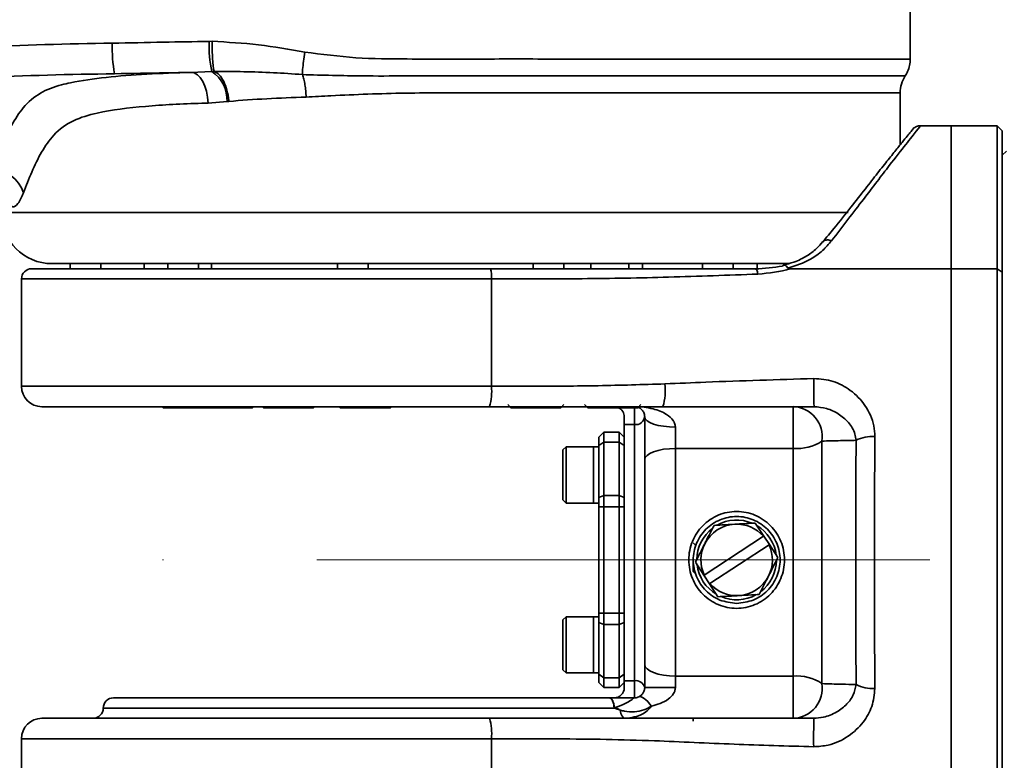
# Model space of a CAD drawing. Header units: millimetres. Extents: x -7686 to -856, y -458 to 6140.
# Tile 76 of 103: x -5520 to -5424, y 5319 to 5391. Entities that reach past the tile are written whole.
import ezdxf

# ---------------------------------------------------------------- set-up
doc = ezdxf.new("R2010")
doc.units = ezdxf.units.MM
doc.header["$LTSCALE"] = 5
doc.header["$PDSIZE"] = -1
doc.linetypes.add('ACAD_ISO10W100', pattern=[18, 12, -3, 0, -3])
doc.dimstyles.new('本体 安装', dxfattribs={"dimtxt": 24, "dimasz": 12, "dimexe": 7, "dimexo": 0.625, "dimtad": 1, "dimtoh": 1, "dimtxsty": 'Standard', "dimcen": 2.5, "dimclrd": 1, "dimclre": 1, "dimclrt": 4, "dimadec": 0, "dimazin": 0, "dimtfac": 1, "dimtmove": 0, "dimatfit": 3, "dimfxl": 1, "dimarcsym": 0})

# ---------------------------------------------------------------- blocks, each defined once
blk = doc.blocks.new('*D90')
at = {"color": 1, "linetype": 'Continuous', "lineweight": -2, "transparency": 16777216}
blk.add_arc((-5967.737, 5338.239), 313, 2.19678, 167.80322, dxfattribs=at)
at = {"color": 1, "linetype": 'Continuous', "transparency": 16777216}
for points in [[(-6271.71, 5403.982), (-6275.635, 5404.752), (-6275.982, 5392.591)], [(-5652.967, 5350.276), (-5656.967, 5350.199), (-5654.737, 5338.239)]]:
    blk.add_solid(points, dxfattribs=at)
at = {"layer": 'Defpoints', "color": 0, "linetype": 'Continuous', "transparency": 16777216}
for p in [(-5795.741, 5599.747), (-6875.73, 5498.343), (-6220.21, 5338.239), (-5967.737, 5338.239), (-5340.734, 5338.239)]:
    blk.add_point(p, dxfattribs=at)
at = {"color": 4, "linetype": 'Continuous', "lineweight": 20, "transparency": 16777216, "insert": (-5939.357, 5662.626), "char_height": 24, "attachment_point": 5, "rotation": 355}
blk.add_mtext('170°', dxfattribs=at)
blk = doc.blocks.new('*D91')
at = {"color": 1, "linetype": 'Continuous', "lineweight": -2, "transparency": 16777216}
blk.add_arc((-5967.737, 5338.239), 326.521, 192.1058, 357.8942, dxfattribs=at)
at = {"color": 1, "linetype": 'Continuous', "transparency": 16777216}
for points in [[(-5643.436, 5326.278), (-5639.437, 5326.205), (-5641.216, 5338.239)], [(-6288.96, 5269.379), (-6285.034, 5270.146), (-6289.298, 5281.54)]]:
    blk.add_solid(points, dxfattribs=at)
at = {"layer": 'Defpoints', "color": 0, "linetype": 'Continuous', "transparency": 16777216}
for p in [(-6220.21, 5338.239), (-5967.737, 5338.239), (-5340.734, 5338.239), (-6875.73, 5178.136), (-6097.066, 5038.422)]:
    blk.add_point(p, dxfattribs=at)
at = {"color": 4, "linetype": 'Continuous', "lineweight": 20, "transparency": 16777216, "insert": (-5940.379, 5025.538), "char_height": 24, "attachment_point": 5, "rotation": 5}
blk.add_mtext('170°', dxfattribs=at)
blk = doc.blocks.new('*D92')
at = {"color": 1, "linetype": 'ByBlock', "lineweight": -2, "transparency": 16777216}
for p, q in [((-4975.186, 5617.509), (-5068.648, 5591.212)), ((-4886.561, 5617.509), (-4975.186, 5617.509)), ((-5967.737, 5338.239), (-5080.2, 5587.962))]:
    blk.add_line(p, q, dxfattribs=at)
at = {"color": 1, "linetype": 'ByBlock', "transparency": 16777216}
blk.add_solid([(-5069.19, 5593.137), (-5068.107, 5589.287), (-5080.2, 5587.962)], dxfattribs=at)
at = {"layer": 'Defpoints', "color": 0, "linetype": 'ByBlock', "transparency": 16777216}
for p in [(-5080.2, 5587.962), (-5967.737, 5338.239)]:
    blk.add_point(p, dxfattribs=at)
at = {"color": 4, "linetype": 'ByBlock', "transparency": 16777216, "insert": (-4930.561, 5630.134), "char_height": 24, "attachment_point": 5}
blk.add_mtext('R922', dxfattribs=at)

msp = doc.modelspace()

# ---------------------------------------------------------------- linework, layer by layer
at = {"linetype": 'Continuous', "lineweight": 35}
for p, q in [((-5432.739, 5398.239), (-5432.739, 5387.266)), ((-5501.375, 5388.995), (-5501.079, 5388.999)), ((-5503.146, 5385.956), (-5501.111, 5386.047)), ((-5501.111, 5386.047), (-5500.874, 5386.06)), ((-5433.737, 5378.859), (-5433.737, 5383.952)), ((-5499.611, 5383.1), (-5501.475, 5382.957)), ((-5499.445, 5383.119), (-5499.611, 5383.1)), ((-5428.737, 5380.739), (-5431.737, 5380.739)), ((-5424.237, 5380.739), (-5428.739, 5380.739)), ((-5423.737, 5380.239), (-5424.237, 5380.739)), ((-5424.237, 5366.739), (-5424.237, 5380.739)), ((-5423.737, 5380.239), (-5423.737, 5366.404)), ((-5423.337, 5378.239), (-5423.737, 5377.839)), ((-5521.737, 5372.239), (-5438.814, 5372.239)), ((-5444.596, 5367.239), (-5516.737, 5367.239)), ((-5514.977, 5367.239), (-5514.977, 5366.739)), ((-5511.977, 5366.739), (-5511.977, 5367.239)), ((-5507.737, 5367.239), (-5507.737, 5366.739)), ((-5505.4, 5367.239), (-5505.4, 5366.739)), ((-5502.4, 5366.739), (-5502.4, 5367.239)), ((-5501.137, 5367.239), (-5501.137, 5366.739)), ((-5488.814, 5367.239), (-5488.814, 5366.739)), ((-5485.814, 5366.739), (-5485.814, 5367.239)), ((-5469.661, 5367.239), (-5469.661, 5366.739)), ((-5466.661, 5366.739), (-5466.661, 5367.239)), ((-5463.996, 5366.739), (-5463.996, 5367.239)), ((-5460.282, 5366.739), (-5460.282, 5367.239)), ((-5458.964, 5367.239), (-5458.964, 5366.739)), ((-5453.074, 5367.239), (-5453.074, 5366.739)), ((-5450.074, 5366.739), (-5450.074, 5367.239)), ((-5447.737, 5366.739), (-5447.737, 5367.239)), ((-5518.737, 5366.739), (-5473.833, 5366.739)), ((-5424.237, 5366.739), (-5428.737, 5366.739)), ((-5424.237, 5307.739), (-5424.237, 5366.739)), ((-5423.737, 5366.404), (-5424.237, 5366.739)), ((-5423.737, 5366.404), (-5423.737, 5308.098)), ((-5519.737, 5365.739), (-5519.737, 5355.239)), ((-5473.737, 5365.739), (-5519.737, 5365.739)), ((-5473.737, 5365.739), (-5473.737, 5355.239)), ((-5519.737, 5355.239), (-5473.737, 5355.239)), ((-5473.928, 5353.239), (-5517.737, 5353.239)), ((-5505.966, 5353.239), (-5505.866, 5353.139)), ((-5502.031, 5353.139), (-5505.866, 5353.139)), ((-5502.131, 5353.239), (-5502.031, 5353.139)), ((-5497.131, 5353.139), (-5502.031, 5353.139)), ((-5497.131, 5353.139), (-5497.031, 5353.239)), ((-5496.157, 5353.239), (-5496.057, 5353.139)), ((-5491.157, 5353.139), (-5496.057, 5353.139)), ((-5491.157, 5353.139), (-5491.057, 5353.239)), ((-5488.631, 5353.239), (-5488.531, 5353.139)), ((-5483.631, 5353.139), (-5488.531, 5353.139)), ((-5483.631, 5353.139), (-5483.531, 5353.239)), ((-5472.144, 5353.439), (-5471.844, 5353.139)), ((-5466.944, 5353.139), (-5471.844, 5353.139)), ((-5466.944, 5353.139), (-5466.644, 5353.439)), ((-5464.617, 5353.439), (-5464.317, 5353.139)), ((-5459.417, 5353.139), (-5464.317, 5353.139)), ((-5459.737, 5351.483), (-5459.737, 5353.139)), ((-5459.417, 5353.139), (-5459.117, 5353.439)), ((-5444.206, 5349.148), (-5444.206, 5353.239)), ((-5460.737, 5351.483), (-5460.737, 5352.239)), ((-5458.737, 5348.058), (-5458.737, 5352.239)), ((-5459.737, 5351.483), (-5460.737, 5351.483)), ((-5460.737, 5326.415), (-5460.737, 5351.483)), ((-5459.737, 5326.415), (-5459.737, 5351.483)), ((-5455.737, 5351.239), (-5455.737, 5349.148)), ((-5462.737, 5350.739), (-5463.237, 5350.239)), ((-5463.237, 5349.436), (-5463.237, 5350.239)), ((-5462.737, 5350.739), (-5462.737, 5349.775)), ((-5462.737, 5350.739), (-5461.237, 5350.739)), ((-5461.237, 5349.775), (-5461.237, 5350.739)), ((-5460.737, 5350.239), (-5461.237, 5350.739)), ((-5441.386, 5349.866), (-5441.386, 5326.128)), ((-5466.437, 5349.306), (-5466.737, 5349.006)), ((-5466.737, 5346.556), (-5466.737, 5349.006)), ((-5463.737, 5349.306), (-5466.437, 5349.306)), ((-5466.437, 5349.306), (-5466.437, 5346.556)), ((-5463.237, 5349.306), (-5463.737, 5349.306)), ((-5463.737, 5349.306), (-5463.737, 5346.556)), ((-5463.737, 5343.806), (-5463.737, 5349.306)), ((-5462.737, 5349.775), (-5463.237, 5349.436)), ((-5463.237, 5349.306), (-5463.237, 5349.436)), ((-5463.237, 5345.987), (-5463.237, 5349.279)), ((-5462.737, 5349.775), (-5462.737, 5344.549)), ((-5461.237, 5349.775), (-5462.737, 5349.775)), ((-5461.237, 5344.549), (-5461.237, 5349.775)), ((-5460.737, 5349.436), (-5461.237, 5349.775)), ((-5444.206, 5349.148), (-5455.737, 5349.148)), ((-5455.737, 5349.148), (-5455.737, 5326.876)), ((-5444.206, 5326.876), (-5444.206, 5349.148)), ((-5458.737, 5328.012), (-5458.737, 5348.058)), ((-5466.737, 5344.106), (-5466.737, 5346.556)), ((-5466.437, 5346.556), (-5466.437, 5343.806)), ((-5463.737, 5346.556), (-5463.737, 5343.806)), ((-5463.237, 5344.363), (-5463.237, 5345.987)), ((-5466.737, 5344.106), (-5466.437, 5343.806)), ((-5463.237, 5344.363), (-5462.737, 5344.549)), ((-5463.237, 5343.436), (-5463.237, 5344.363)), ((-5462.737, 5344.549), (-5462.737, 5343.436)), ((-5462.737, 5344.549), (-5461.237, 5344.549)), ((-5461.237, 5343.436), (-5461.237, 5344.549)), ((-5460.737, 5344.363), (-5461.237, 5344.549)), ((-5466.437, 5343.806), (-5463.737, 5343.806)), ((-5463.737, 5343.806), (-5463.237, 5343.806)), ((-5463.237, 5333.043), (-5463.237, 5343.436)), ((-5463.237, 5343.436), (-5462.737, 5343.436)), ((-5462.737, 5343.436), (-5462.737, 5333.043)), ((-5461.237, 5343.436), (-5462.737, 5343.436)), ((-5461.237, 5333.043), (-5461.237, 5343.436)), ((-5460.737, 5343.436), (-5461.237, 5343.436)), ((-5447.081, 5340.572), (-5447.912, 5341.845)), ((-5447.111, 5340.553), (-5452.911, 5336.763)), ((-5447.081, 5340.572), (-5447.111, 5340.553)), ((-5446.534, 5339.735), (-5447.081, 5340.572)), ((-5454.006, 5339.901), (-5453.696, 5339.62)), ((-5453.71, 5339.633), (-5454.002, 5339.905)), ((-5452.364, 5335.926), (-5446.564, 5339.715)), ((-5446.564, 5339.715), (-5446.534, 5339.735)), ((-5445.702, 5338.462), (-5446.534, 5339.735)), ((-5454.002, 5337.825), (-5454.002, 5338.078)), ((-5454.002, 5337.118), (-5454.002, 5337.825)), ((-5453.773, 5338.017), (-5452.941, 5336.744)), ((-5453.701, 5336.804), (-5454.002, 5337.118)), ((-5452.911, 5336.763), (-5452.941, 5336.744)), ((-5452.941, 5336.744), (-5452.394, 5335.906)), ((-5452.394, 5335.906), (-5452.364, 5335.926)), ((-5452.394, 5335.906), (-5451.562, 5334.633)), ((-5466.437, 5332.673), (-5466.737, 5332.373)), ((-5463.737, 5332.673), (-5466.437, 5332.673)), ((-5466.437, 5332.673), (-5466.437, 5327.173)), ((-5463.237, 5332.673), (-5463.737, 5332.673)), ((-5463.737, 5332.673), (-5463.737, 5327.173)), ((-5463.737, 5329.923), (-5463.737, 5332.673)), ((-5463.237, 5333.043), (-5462.737, 5333.043)), ((-5463.237, 5332.115), (-5463.237, 5333.043)), ((-5462.737, 5333.043), (-5462.737, 5331.93)), ((-5462.737, 5333.043), (-5461.237, 5333.043)), ((-5461.237, 5331.93), (-5461.237, 5333.043)), ((-5461.237, 5333.043), (-5460.737, 5333.043)), ((-5466.737, 5327.473), (-5466.737, 5332.373)), ((-5463.237, 5332.115), (-5462.737, 5331.93)), ((-5463.237, 5330.492), (-5463.237, 5332.115)), ((-5461.237, 5331.93), (-5462.737, 5331.93)), ((-5462.737, 5331.93), (-5462.737, 5326.704)), ((-5461.237, 5331.93), (-5460.737, 5332.115)), ((-5461.237, 5326.704), (-5461.237, 5331.93)), ((-5463.737, 5327.173), (-5463.737, 5329.923)), ((-5463.237, 5329.923), (-5463.237, 5330.492)), ((-5463.237, 5327.2), (-5463.237, 5329.923)), ((-5458.737, 5325.739), (-5458.737, 5328.012)), ((-5466.737, 5327.473), (-5466.437, 5327.173)), ((-5466.437, 5327.173), (-5463.737, 5327.173)), ((-5463.737, 5327.173), (-5463.237, 5327.173)), ((-5463.237, 5327.043), (-5463.237, 5327.173)), ((-5463.237, 5327.043), (-5462.737, 5326.704)), ((-5463.237, 5326.239), (-5463.237, 5327.043)), ((-5461.237, 5326.704), (-5460.737, 5327.043)), ((-5455.737, 5326.876), (-5444.206, 5326.876)), ((-5455.737, 5326.876), (-5455.737, 5325.739)), ((-5444.206, 5322.739), (-5444.206, 5326.876)), ((-5463.237, 5326.239), (-5462.737, 5325.739)), ((-5462.737, 5326.704), (-5461.237, 5326.704)), ((-5462.737, 5326.704), (-5462.737, 5325.739)), ((-5461.237, 5325.739), (-5461.237, 5326.704)), ((-5461.237, 5325.739), (-5460.737, 5326.239)), ((-5460.737, 5326.415), (-5459.737, 5326.415)), ((-5460.737, 5325.739), (-5460.737, 5326.415)), ((-5459.737, 5324.739), (-5459.737, 5326.415)), ((-5461.237, 5325.739), (-5462.737, 5325.739)), ((-5458.737, 5325.739), (-5455.737, 5325.739)), ((-5510.737, 5324.739), (-5462.206, 5324.739)), ((-5511.737, 5323.739), (-5461.735, 5323.739)), ((-5517.737, 5322.739), (-5473.928, 5322.739)), ((-5454.002, 5322.442), (-5454.002, 5322.767)), ((-5519.737, 5320.739), (-5519.737, 5308.739)), ((-5473.737, 5320.739), (-5519.737, 5320.739)), ((-5473.737, 5320.739), (-5473.737, 5308.739))]:
    msp.add_line(p, q, dxfattribs=at)
at = {"color": 40, "linetype": 'ACAD_ISO10W100', "lineweight": 20, "true_color": 0xf8d731}
msp.add_line((-5340.734, 5338.239), (-6220.21, 5338.239), dxfattribs=at)
at = {"linetype": 'Continuous', "lineweight": 35, "flags": 128}
for points in [[(-5503.146, 5385.956), (-5502.83, 5385.898), (-5502.523, 5385.726), (-5502.239, 5385.449), (-5501.987, 5385.076), (-5501.778, 5384.622), (-5501.619, 5384.103), (-5501.517, 5383.541), (-5501.475, 5382.957)], [(-5458.737, 5352.239), (-5458.68, 5352.044), (-5458.509, 5351.857), (-5458.232, 5351.684), (-5457.859, 5351.532), (-5457.404, 5351.408), (-5456.885, 5351.316), (-5456.323, 5351.259), (-5455.737, 5351.239)], [(-5458.737, 5348.058), (-5458.68, 5348.27), (-5458.509, 5348.475), (-5458.232, 5348.664), (-5457.859, 5348.829), (-5457.404, 5348.965), (-5456.885, 5349.065), (-5456.323, 5349.128), (-5455.737, 5349.148)], [(-5458.737, 5328.012), (-5458.68, 5327.79), (-5458.509, 5327.577), (-5458.232, 5327.381), (-5457.859, 5327.209), (-5457.404, 5327.067), (-5456.885, 5326.962), (-5456.323, 5326.898), (-5455.737, 5326.876)], [(-5459.32, 5324.831), (-5459.208, 5324.857), (-5459.08, 5324.841), (-5458.936, 5324.783), (-5458.778, 5324.685), (-5458.61, 5324.547), (-5458.434, 5324.372), (-5458.252, 5324.163), (-5458.067, 5323.922)], [(-5461.735, 5323.739), (-5461.744, 5323.934), (-5461.771, 5324.122), (-5461.814, 5324.295), (-5461.873, 5324.446), (-5461.944, 5324.571), (-5462.025, 5324.663), (-5462.114, 5324.72), (-5462.206, 5324.739)], [(-5461.725, 5323.769), (-5461.736, 5323.959), (-5461.765, 5324.142), (-5461.811, 5324.31), (-5461.87, 5324.457), (-5461.943, 5324.577), (-5462.025, 5324.666), (-5462.113, 5324.721), (-5462.206, 5324.739)], [(-5460.642, 5322.739), (-5460.725, 5322.754), (-5460.805, 5322.797), (-5460.88, 5322.866), (-5460.949, 5322.961), (-5461.009, 5323.079), (-5461.058, 5323.215), (-5461.095, 5323.367), (-5461.119, 5323.529)]]:
    msp.add_lwpolyline(points, dxfattribs=at)
at = {"linetype": 'Continuous', "lineweight": 35}
for centre, radius, start, end in [((-5496.506, 5388.398), 14.349, 178.3204, 190.33178), ((-5488.268, 5388.682), 13.111, 178.6325, 191.59247), ((-5502.986, 5383.238), 3.377, 357.65668, 56.29024), ((-5522.844, 5373.069), 3.481, 18.57638, 86.83079), ((-5516.737, 5372.239), 5, 180, 270), ((-5518.737, 5365.739), 1, 90, 180), ((-5476.434, 5365.987), 2.708, 354.75073, 16.12994), ((-5361.8, 5355.123), 80.381, 179.37749, 181.34286), ((-5517.737, 5355.239), 2, 180, 270), ((-5479.13, 5354.744), 5.416, 343.87006, 5.24927), ((-5462.746, 5354.873), 6.024, 344.26753, 5.68872), ((-5461.737, 5352.239), 1, 0, 64.15807), ((-5444.301, 5350.295), 2.946, 351.6292, 88.14516), ((-5459.63, 5352.381), 0.904, 263.21518, 351.01854), ((-5443.841, 5353.613), 4.48, 265.33779, 303.23252), ((-5436.452, 5346.697), 3.623, 86.15185, 116.19316), ((-5449.737, 5338.239), 3.9, 126.98067, 179.33457), ((-5449.737, 5338.239), 3.5, 93.15762, 153.15762), ((-5449.737, 5338.239), 3.9, 66.98067, 119.33457), ((-5449.737, 5338.239), 3.5, 41.37083, 93.15762), ((-5449.737, 5338.239), 3.9, 6.98067, 59.33457), ((-5449.737, 5338.239), 3.5, 153.15762, 204.94441), ((-5449.737, 5338.239), 3.5, 333.15762, 24.94441), ((-5449.737, 5338.239), 3.9, 186.98067, 239.33457), ((-5449.737, 5338.239), 3.9, 306.98067, 359.33457), ((-5449.737, 5338.239), 3.5, 273.15762, 333.15762), ((-5449.737, 5338.239), 3.5, 221.37083, 273.15762), ((-5449.737, 5338.239), 3.9, 246.98067, 299.33457), ((-5443.846, 5322.542), 4.348, 55.54986, 94.74105), ((-5459.601, 5325.538), 0.887, 13.09942, 98.80871), ((-5444.3, 5325.685), 2.947, 271.84208, 8.64274), ((-5436.45, 5329.154), 3.499, 242.76178, 273.94298), ((-5461.737, 5325.739), 1, 270, 0), ((-5510.737, 5323.739), 1, 90, 180), ((-5512.737, 5323.739), 1, 270, 0), ((-5463.778, 5324.463), 2.168, 340.50128, 341.31711), ((-5517.737, 5320.739), 2, 90, 180), ((-5479.13, 5321.235), 5.416, 354.75073, 16.12994), ((-5350.833, 5320.845), 91.368, 178.81209, 180.55683)]:
    msp.add_arc(centre, radius, start, end, dxfattribs=at)
for points, knots in [([(-5567.34, 5338.239), (-5567.332, 5340.054), (-5567.317, 5343.682), (-5566.969, 5349.382), (-5566.129, 5355.302), (-5564.663, 5361.367), (-5562.525, 5367.034), (-5559.658, 5372.145), (-5556.479, 5376.12), (-5552.69, 5379.588), (-5548.335, 5382.469), (-5542.809, 5384.952), (-5536.799, 5386.693), (-5530.45, 5387.805), (-5521.786, 5388.621), (-5515.245, 5388.739), (-5510.849, 5388.819)], [0, 0, 0, 0, 0.061189, 0.122343, 0.192393, 0.262561, 0.332377, 0.39594, 0.459434, 0.503091, 0.568752, 0.634508, 0.706688, 0.779171, 0.851594, 1, 1, 1, 1]), ([(-5510.849, 5388.819), (-5509.182, 5388.849), (-5506.023, 5388.907), (-5502.867, 5388.967), (-5501.375, 5388.995)], [0, 0, 0, 0, 0.5272878, 1, 1, 1, 1]), ([(-5501.079, 5388.999), (-5499.56, 5388.914), (-5496.509, 5388.743), (-5493.506, 5388.211), (-5491.997, 5387.944)], [0, 0, 0, 0, 0.497815, 1, 1, 1, 1]), ([(-5501.079, 5388.999), (-5501.079, 5388.968), (-5501.079, 5388.768), (-5501.073, 5388.233), (-5501.047, 5387.43), (-5500.99, 5386.654), (-5500.927, 5386.22), (-5500.886, 5386.098), (-5500.874, 5386.06)], [0, 0, 0, 0, 0.02219, 0.147203, 0.393584, 0.639957, 0.886326, 1, 1, 1, 1]), ([(-5491.997, 5387.944), (-5492.044, 5387.641), (-5492.138, 5387.035), (-5492.22, 5386.275), (-5492.24, 5385.9), (-5492.248, 5385.742)], [0, 0, 0, 0, 0.366977, 0.733966, 1, 1, 1, 1]), ([(-5491.997, 5387.944), (-5490.337, 5387.728), (-5487.015, 5387.294), (-5481.153, 5387.257), (-5474.375, 5387.27), (-5466.838, 5387.266), (-5459.62, 5387.267), (-5452.912, 5387.267), (-5446.927, 5387.266), (-5441.802, 5387.267), (-5437.71, 5387.267), (-5434.823, 5387.266), (-5433.067, 5387.266), (-5432.848, 5387.266), (-5432.739, 5387.266)], [0, 0, 0, 0, 0.059511, 0.119093, 0.208466, 0.297836, 0.387202, 0.476567, 0.565761, 0.654955, 0.744229, 0.833504, 0.916752, 1, 1, 1, 1]), ([(-5432.739, 5387.266), (-5432.752, 5387.056), (-5432.778, 5386.637), (-5432.963, 5386.074), (-5433.154, 5385.751), (-5433.238, 5385.609)], [0, 0, 0, 0, 0.3589312, 0.7178623, 1, 1, 1, 1]), ([(-5510.622, 5385.825), (-5514.998, 5385.754), (-5521.441, 5385.649), (-5529.928, 5384.93), (-5536.05, 5383.948), (-5541.797, 5382.394), (-5547.04, 5380.166), (-5551.127, 5377.574), (-5554.687, 5374.413), (-5557.671, 5370.754), (-5560.389, 5365.97), (-5562.419, 5360.598), (-5563.802, 5354.791), (-5564.575, 5349.085), (-5564.936, 5343.56), (-5564.966, 5340.013), (-5564.981, 5338.239)], [0, 0, 0, 0, 0.154164, 0.226956, 0.299798, 0.372346, 0.436177, 0.499897, 0.541902, 0.603536, 0.665248, 0.734974, 0.805083, 0.875081, 0.937531, 1, 1, 1, 1]), ([(-5522.652, 5376.544), (-5522.346, 5377.261), (-5521.735, 5378.695), (-5520.744, 5380.796), (-5519.538, 5382.693), (-5517.959, 5384.012), (-5516.319, 5384.644), (-5514.19, 5385.122), (-5511.508, 5385.506), (-5507.55, 5385.815), (-5504.613, 5385.909), (-5503.146, 5385.956)], [0, 0, 0, 0, 0.096588, 0.193129, 0.289137, 0.401106, 0.513289, 0.555269, 0.70319, 0.85179, 1, 1, 1, 1]), ([(-5503.146, 5385.956), (-5503.959, 5385.942), (-5506.45, 5385.896), (-5508.942, 5385.853), (-5510.622, 5385.825)], [0, 0, 0, 0, 0.3262584, 1, 1, 1, 1]), ([(-5500.874, 5386.06), (-5500.873, 5386.059), (-5500.872, 5386.059), (-5500.871, 5386.058), (-5500.87, 5386.058)], [0, 0, 0, 0, 0.769843, 1, 1, 1, 1]), ([(-5500.87, 5386.058), (-5498.945, 5386.042), (-5496.083, 5386.018), (-5493.193, 5385.81), (-5492.248, 5385.742)], [0, 0, 0, 0, 0.672966, 1, 1, 1, 1]), ([(-5500.87, 5386.058), (-5500.703, 5385.964), (-5500.368, 5385.776), (-5499.929, 5385.105), (-5499.6, 5384.227), (-5499.476, 5383.518), (-5499.447, 5383.146), (-5499.445, 5383.119)], [0, 0, 0, 0, 0.24332, 0.486641, 0.729966, 0.980197, 1, 1, 1, 1]), ([(-5492.248, 5385.742), (-5490.289, 5385.685), (-5486.953, 5385.589), (-5482.175, 5385.611), (-5476.865, 5385.608), (-5470.449, 5385.609), (-5463.145, 5385.609), (-5456.263, 5385.609), (-5449.977, 5385.609), (-5444.495, 5385.609), (-5439.939, 5385.609), (-5436.473, 5385.609), (-5434.427, 5385.609), (-5433.405, 5385.609), (-5433.293, 5385.609), (-5433.238, 5385.609)], [0, 0, 0, 0, 0.071114, 0.121088, 0.171024, 0.259755, 0.348485, 0.437212, 0.525939, 0.614688, 0.703436, 0.792155, 0.880874, 0.940437, 1, 1, 1, 1]), ([(-5433.737, 5383.952), (-5433.848, 5383.952), (-5434.072, 5383.952), (-5435.893, 5383.952), (-5438.772, 5383.952), (-5442.804, 5383.952), (-5447.836, 5383.951), (-5453.736, 5383.951), (-5460.302, 5383.951), (-5467.374, 5383.953), (-5474.736, 5383.943), (-5482.181, 5383.98), (-5487.912, 5383.757), (-5491.07, 5383.584), (-5491.878, 5383.54)], [0, 0, 0, 0, 0.085397, 0.171965, 0.258532, 0.347395, 0.436258, 0.525121, 0.613984, 0.702847, 0.79171, 0.880616, 0.969488, 1, 1, 1, 1]), ([(-5501.475, 5382.957), (-5501.68, 5382.951), (-5503.845, 5382.887), (-5507.713, 5382.686), (-5511.818, 5382.175), (-5514.706, 5381.338), (-5516.515, 5380.067), (-5517.803, 5378.198), (-5518.761, 5376.212), (-5519.283, 5374.856), (-5519.545, 5374.178)], [0, 0, 0, 0, 0.022722, 0.239483, 0.456149, 0.582176, 0.707573, 0.804608, 0.902296, 1, 1, 1, 1]), ([(-5491.878, 5383.54), (-5493.174, 5383.494), (-5495.779, 5383.402), (-5498.219, 5383.214), (-5499.445, 5383.119)], [0, 0, 0, 0, 0.497661, 1, 1, 1, 1]), ([(-5431.737, 5380.739), (-5431.737, 5380.739), (-5431.737, 5380.739), (-5432.006, 5380.402), (-5433.104, 5379.011), (-5434.837, 5376.792), (-5437.256, 5373.624), (-5439.373, 5370.871), (-5440.444, 5369.479)], [0, 0, 0, 0, 0.000002, 0.200708, 0.377415, 0.559004, 0.776982, 1, 1, 1, 1]), ([(-5431.737, 5380.739), (-5431.867, 5380.723), (-5432.125, 5380.691), (-5432.405, 5380.523), (-5432.496, 5380.372), (-5432.52, 5380.333)], [0, 0, 0, 0, 0.4255908, 0.8511816, 1, 1, 1, 1]), ([(-5432.535, 5380.343), (-5432.537, 5380.341), (-5432.547, 5380.328), (-5432.642, 5380.212), (-5432.909, 5379.883), (-5433.38, 5379.304), (-5434.031, 5378.496), (-5434.885, 5377.432), (-5435.928, 5376.117), (-5437.145, 5374.553), (-5438.572, 5372.733), (-5439.965, 5370.974), (-5440.943, 5369.796), (-5441.311, 5369.353)], [0, 0, 0, 0, 0.022443, 0.114164, 0.200818, 0.291264, 0.386923, 0.487785, 0.591721, 0.696122, 0.808683, 0.928079, 1, 1, 1, 1]), ([(-5519.545, 5374.178), (-5519.723, 5373.782), (-5520.078, 5372.997), (-5520.608, 5372.669), (-5521.003, 5373.142), (-5521.21, 5373.824), (-5521.264, 5374.376), (-5521.267, 5374.414)], [0, 0, 0, 0, 0.256164, 0.509165, 0.752045, 0.982976, 1, 1, 1, 1]), ([(-5441.311, 5369.396), (-5441.504, 5369.164), (-5441.934, 5368.646), (-5442.866, 5367.957), (-5443.986, 5367.394), (-5444.832, 5367.178), (-5445.196, 5367.085)], [0, 0, 0, 0, 0.220158, 0.492186, 0.78204, 1, 1, 1, 1]), ([(-5440.444, 5369.479), (-5440.726, 5369.152), (-5441.297, 5368.49), (-5442.674, 5367.472), (-5443.948, 5367.047), (-5444.716, 5366.791)], [0, 0, 0, 0, 0.278157, 0.564433, 1, 1, 1, 1]), ([(-5440.444, 5369.479), (-5440.519, 5369.505), (-5440.67, 5369.557), (-5440.888, 5369.571), (-5441.08, 5369.534), (-5441.218, 5369.466), (-5441.27, 5369.397), (-5441.287, 5369.375)], [0, 0, 0, 0, 0.2227149, 0.4454299, 0.6681448, 0.8908598, 1, 1, 1, 1]), ([(-5473.833, 5366.739), (-5472.384, 5366.739), (-5469.485, 5366.739), (-5463.742, 5366.739), (-5456.608, 5366.739), (-5450.863, 5366.739), (-5447.922, 5366.739)], [0, 0, 0, 0, 0.1617685, 0.3236361, 0.6537555, 1, 1, 1, 1]), ([(-5447.922, 5366.739), (-5447.922, 5366.739), (-5446.99, 5366.739), (-5446.12, 5366.865), (-5445.25, 5366.99)], [0, 0, 0, 0, 0.000019, 1, 1, 1, 1]), ([(-5444.473, 5366.739), (-5444.473, 5366.739), (-5445.47, 5366.415), (-5446.566, 5366.314), (-5447.662, 5366.214)], [0, 0, 0, 0, 0.0000173, 1, 1, 1, 1]), ([(-5445.25, 5366.99), (-5445.247, 5366.995), (-5445.223, 5367.028), (-5445.157, 5367.086), (-5445.033, 5367.097), (-5444.872, 5367.004), (-5444.768, 5366.862), (-5444.716, 5366.791)], [0, 0, 0, 0, 0.024128, 0.1924, 0.461636, 0.730817, 1, 1, 1, 1]), ([(-5444.716, 5366.791), (-5444.713, 5366.786), (-5444.705, 5366.777), (-5444.678, 5366.763), (-5444.6, 5366.741), (-5444.529, 5366.74), (-5444.473, 5366.739)], [0, 0, 0, 0, 0.07337, 0.165989, 0.339293, 1, 1, 1, 1]), ([(-5444.473, 5366.739), (-5443.027, 5366.739), (-5439.722, 5366.739), (-5434.438, 5366.739), (-5430.639, 5366.739), (-5428.737, 5366.739)], [0, 0, 0, 0, 0.279631, 0.639396, 1, 1, 1, 1]), ([(-5447.662, 5366.214), (-5450.573, 5366.107), (-5456.264, 5365.897), (-5463.423, 5365.761), (-5469.248, 5365.74), (-5472.241, 5365.74), (-5473.737, 5365.739)], [0, 0, 0, 0, 0.341876, 0.668441, 0.834272, 1, 1, 1, 1]), ([(-5456.752, 5355.47), (-5455.423, 5355.527), (-5450.577, 5355.733), (-5445.709, 5355.885), (-5442.176, 5355.996)], [0, 0, 0, 0, 0.27412, 1, 1, 1, 1]), ([(-5442.176, 5355.996), (-5441.534, 5355.94), (-5440.248, 5355.828), (-5438.487, 5354.86), (-5437.058, 5353.396), (-5436.297, 5351.749), (-5436.231, 5350.669), (-5436.209, 5350.311)], [0, 0, 0, 0, 0.204324, 0.40907, 0.639246, 0.880502, 1, 1, 1, 1]), ([(-5473.737, 5355.239), (-5473.737, 5355.239), (-5472.409, 5355.239), (-5468.903, 5355.241), (-5463.295, 5355.264), (-5458.933, 5355.401), (-5456.752, 5355.47)], [0, 0, 0, 0, 0.000003, 0.232459, 0.616199, 1, 1, 1, 1]), ([(-5456.948, 5353.239), (-5458.371, 5353.239), (-5461.218, 5353.239), (-5465.441, 5353.239), (-5469.657, 5353.239), (-5472.505, 5353.239), (-5473.928, 5353.239)], [0, 0, 0, 0, 0.249888, 0.499935, 0.750084, 1, 1, 1, 1]), ([(-5458.737, 5352.239), (-5458.751, 5352.352), (-5458.786, 5352.642), (-5458.989, 5352.926), (-5459.307, 5353.181), (-5459.582, 5353.239), (-5459.736, 5353.239), (-5459.737, 5353.239)], [0, 0, 0, 0, 0.1183073, 0.305534, 0.6072416, 0.9973234, 1, 1, 1, 1]), ([(-5459.737, 5353.239), (-5459.734, 5353.239), (-5459.422, 5353.239), (-5458.805, 5353.203), (-5457.738, 5353.008), (-5456.72, 5352.631), (-5456.041, 5352.063), (-5455.78, 5351.598), (-5455.753, 5351.369), (-5455.737, 5351.239)], [0, 0, 0, 0, 0.00229, 0.195807, 0.387058, 0.682707, 0.868296, 0.925322, 1, 1, 1, 1]), ([(-5442.158, 5353.239), (-5444.623, 5353.239), (-5449.557, 5353.239), (-5454.483, 5353.239), (-5456.948, 5353.239)], [0, 0, 0, 0, 0.499574, 1, 1, 1, 1]), ([(-5438.051, 5349.947), (-5438.08, 5350.154), (-5438.171, 5350.806), (-5438.752, 5351.741), (-5439.726, 5352.56), (-5440.88, 5353.117), (-5441.738, 5353.199), (-5442.158, 5353.239)], [0, 0, 0, 0, 0.109293, 0.344798, 0.582258, 0.795258, 1, 1, 1, 1]), ([(-5438.051, 5349.947), (-5438.555, 5349.937), (-5439.677, 5349.915), (-5440.779, 5349.884), (-5441.386, 5349.866)], [0, 0, 0, 0, 0.449253, 1, 1, 1, 1]), ([(-5438.051, 5326.044), (-5438.055, 5328.297), (-5438.063, 5332.869), (-5438.064, 5339.288), (-5438.06, 5345.031), (-5438.054, 5348.301), (-5438.051, 5349.947)], [0, 0, 0, 0, 0.287241, 0.582816, 0.789885, 1, 1, 1, 1]), ([(-5436.209, 5350.311), (-5436.218, 5348.638), (-5436.238, 5345.268), (-5436.251, 5339.414), (-5436.247, 5332.773), (-5436.222, 5328.056), (-5436.209, 5325.664)], [0, 0, 0, 0, 0.207068, 0.417182, 0.704432, 1, 1, 1, 1]), ([(-5449.737, 5333.499), (-5450.044, 5333.517), (-5450.659, 5333.553), (-5451.836, 5333.927), (-5453.138, 5334.803), (-5454.174, 5336.378), (-5454.541, 5338.237), (-5454.176, 5340.098), (-5453.139, 5341.674), (-5451.837, 5342.556), (-5450.66, 5342.918), (-5449.737, 5343.011), (-5448.814, 5342.918), (-5447.637, 5342.555), (-5446.335, 5341.673), (-5445.299, 5340.098), (-5444.934, 5338.237), (-5445.301, 5336.378), (-5446.337, 5334.802), (-5447.639, 5333.927), (-5448.816, 5333.553), (-5449.431, 5333.517), (-5449.737, 5333.499)], [0, 0, 0, 0, 0.031148, 0.062412, 0.124677, 0.187202, 0.24992, 0.312683, 0.375313, 0.437615, 0.468705, 0.500008, 0.531311, 0.562408, 0.624727, 0.687337, 0.750086, 0.812815, 0.87535, 0.937605, 0.968865, 1, 1, 1, 1]), ([(-5449.737, 5333.989), (-5449.18, 5334.054), (-5448.065, 5334.182), (-5446.654, 5335.164), (-5445.71, 5336.565), (-5445.376, 5338.238), (-5445.709, 5339.909), (-5446.653, 5341.321), (-5448.064, 5342.267), (-5449.737, 5342.601), (-5451.409, 5342.267), (-5452.821, 5341.322), (-5453.766, 5339.909), (-5454.098, 5338.238), (-5453.764, 5336.565), (-5452.82, 5335.165), (-5451.41, 5334.182), (-5450.295, 5334.054), (-5449.737, 5333.989)], [0, 0, 0, 0, 0.062506, 0.125001, 0.187479, 0.249915, 0.31237, 0.374923, 0.437481, 0.499992, 0.562496, 0.625038, 0.687611, 0.750079, 0.812505, 0.874972, 0.937477, 1, 1, 1, 1]), ([(-5451.948, 5341.623), (-5452.209, 5341.107), (-5452.505, 5340.521), (-5452.822, 5339.895), (-5452.86, 5339.82)], [0, 0, 0, 0, 0.879051, 1, 1, 1, 1]), ([(-5449.93, 5341.734), (-5450.356, 5341.711), (-5451.059, 5341.672), (-5451.696, 5341.637), (-5451.948, 5341.623)], [0, 0, 0, 0, 0.604635, 1, 1, 1, 1]), ([(-5447.912, 5341.845), (-5448.489, 5341.814), (-5449.145, 5341.777), (-5449.845, 5341.739), (-5449.93, 5341.734)], [0, 0, 0, 0, 0.879051, 1, 1, 1, 1]), ([(-5452.86, 5339.82), (-5453.053, 5339.439), (-5453.371, 5338.811), (-5453.659, 5338.242), (-5453.773, 5338.017)], [0, 0, 0, 0, 0.604635, 1, 1, 1, 1]), ([(-5446.614, 5336.659), (-5446.422, 5337.039), (-5446.104, 5337.668), (-5445.816, 5338.237), (-5445.702, 5338.462)], [0, 0, 0, 0, 0.604635, 1, 1, 1, 1]), ([(-5510.904, 5287.661), (-5513.116, 5287.702), (-5517.539, 5287.784), (-5524.028, 5288.067), (-5530.354, 5288.668), (-5536.47, 5289.721), (-5542.174, 5291.325), (-5547.468, 5293.559), (-5552.211, 5296.495), (-5556.464, 5300.265), (-5559.935, 5304.757), (-5562.729, 5309.901), (-5564.806, 5315.585), (-5566.222, 5321.66), (-5567.006, 5327.504), (-5567.319, 5333.04), (-5567.333, 5336.506), (-5567.34, 5338.239)], [0, 0, 0, 0, 0.074763, 0.149509, 0.219283, 0.289112, 0.358681, 0.418742, 0.48241, 0.546031, 0.60947, 0.67298, 0.742825, 0.813006, 0.883071, 0.941521, 1, 1, 1, 1]), ([(-5564.981, 5338.239), (-5564.928, 5334.848), (-5564.844, 5329.467), (-5563.879, 5322.151), (-5562.552, 5316.331), (-5560.582, 5310.936), (-5557.932, 5306.117), (-5554.673, 5301.976), (-5550.68, 5298.55), (-5546.232, 5295.914), (-5541.21, 5293.911), (-5535.742, 5292.475), (-5529.841, 5291.545), (-5521.478, 5290.83), (-5515.083, 5290.727), (-5510.678, 5290.655)], [0, 0, 0, 0, 0.11945, 0.189517, 0.259687, 0.329486, 0.391207, 0.452848, 0.51421, 0.575632, 0.634373, 0.704337, 0.774553, 0.844721, 1, 1, 1, 1]), ([(-5447.527, 5334.856), (-5447.266, 5335.371), (-5446.969, 5335.958), (-5446.653, 5336.583), (-5446.614, 5336.659)], [0, 0, 0, 0, 0.879051, 1, 1, 1, 1]), ([(-5451.562, 5334.633), (-5450.985, 5334.665), (-5450.329, 5334.701), (-5449.629, 5334.74), (-5449.544, 5334.745)], [0, 0, 0, 0, 0.879051, 1, 1, 1, 1]), ([(-5449.544, 5334.745), (-5449.119, 5334.768), (-5448.415, 5334.807), (-5447.779, 5334.842), (-5447.527, 5334.856)], [0, 0, 0, 0, 0.604635, 1, 1, 1, 1]), ([(-5442.181, 5322.739), (-5441.872, 5322.762), (-5441.058, 5322.822), (-5439.922, 5323.305), (-5438.945, 5324.071), (-5438.257, 5324.981), (-5438.119, 5325.695), (-5438.051, 5326.044)], [0, 0, 0, 0, 0.1490345, 0.3915846, 0.6182365, 0.8140572, 1, 1, 1, 1]), ([(-5441.386, 5326.128), (-5440.742, 5326.109), (-5439.64, 5326.076), (-5438.517, 5326.053), (-5438.051, 5326.044)], [0, 0, 0, 0, 0.585095, 1, 1, 1, 1]), ([(-5459.737, 5324.739), (-5459.711, 5324.74), (-5459.566, 5324.743), (-5459.431, 5324.791), (-5459.32, 5324.831)], [0, 0, 0, 0, 0.178077, 1, 1, 1, 1]), ([(-5459.32, 5324.831), (-5459.247, 5324.871), (-5459.083, 5324.962), (-5458.915, 5325.149), (-5458.799, 5325.367), (-5458.75, 5325.563), (-5458.738, 5325.669), (-5458.737, 5325.726), (-5458.737, 5325.739)], [0, 0, 0, 0, 0.2483517, 0.5637599, 0.8100357, 0.9009331, 0.9764612, 1, 1, 1, 1]), ([(-5455.737, 5325.739), (-5455.75, 5325.621), (-5455.772, 5325.412), (-5455.98, 5325.006), (-5456.45, 5324.549), (-5457.2, 5324.157), (-5457.786, 5323.998), (-5458.067, 5323.922)], [0, 0, 0, 0, 0.109656, 0.194693, 0.42381, 0.723924, 1, 1, 1, 1]), ([(-5436.209, 5325.664), (-5436.271, 5325.064), (-5436.394, 5323.872), (-5437.338, 5322.249), (-5438.77, 5320.892), (-5440.51, 5320.061), (-5441.722, 5319.986), (-5442.197, 5319.957)], [0, 0, 0, 0, 0.199859, 0.396589, 0.615344, 0.849584, 1, 1, 1, 1]), ([(-5462.206, 5324.739), (-5461.812, 5324.739), (-5460.786, 5324.739), (-5460.129, 5324.739), (-5459.739, 5324.739), (-5459.737, 5324.739)], [0, 0, 0, 0, 0.38248, 0.997402, 1, 1, 1, 1]), ([(-5459.737, 5324.739), (-5459.738, 5324.739), (-5459.75, 5324.739), (-5459.775, 5324.731), (-5459.838, 5324.688), (-5459.994, 5324.559), (-5460.422, 5324.269), (-5461.088, 5323.964), (-5461.587, 5323.811), (-5461.725, 5323.769)], [0, 0, 0, 0, 0.002498, 0.082242, 0.16163, 0.317498, 0.593912, 0.887926, 1, 1, 1, 1]), ([(-5458.067, 5323.922), (-5458.314, 5323.785), (-5458.842, 5323.493), (-5459.756, 5323.351), (-5460.536, 5323.39), (-5460.987, 5323.497), (-5461.119, 5323.529)], [0, 0, 0, 0, 0.263576, 0.562041, 0.871342, 1, 1, 1, 1]), ([(-5458.067, 5323.922), (-5458.15, 5323.821), (-5458.404, 5323.51), (-5459.208, 5322.907), (-5460.047, 5322.809), (-5460.642, 5322.739)], [0, 0, 0, 0, 0.123916, 0.378514, 1, 1, 1, 1]), ([(-5461.119, 5323.529), (-5461.125, 5323.531), (-5461.332, 5323.606), (-5461.536, 5323.674), (-5461.735, 5323.739)], [0, 0, 0, 0, 0.028264, 1, 1, 1, 1]), ([(-5461.725, 5323.769), (-5461.63, 5323.745), (-5461.435, 5323.698), (-5461.238, 5323.593), (-5461.131, 5323.535), (-5461.119, 5323.529)], [0, 0, 0, 0, 0.459754, 0.940501, 1, 1, 1, 1]), ([(-5473.928, 5322.739), (-5472.595, 5322.739), (-5469.928, 5322.739), (-5464.664, 5322.739), (-5458.122, 5322.739), (-5450.132, 5322.739), (-5444.838, 5322.739), (-5442.181, 5322.739)], [0, 0, 0, 0, 0.125822, 0.251747, 0.503715, 0.751, 1, 1, 1, 1]), ([(-5442.197, 5319.957), (-5444.796, 5320.029), (-5450.002, 5320.172), (-5456.8, 5320.525), (-5462.525, 5320.682), (-5467.798, 5320.739), (-5471.562, 5320.739), (-5473.737, 5320.739)], [0, 0, 0, 0, 0.245097, 0.491029, 0.641891, 0.793021, 1, 1, 1, 1])]:
    msp.add_open_spline(points, degree=3, knots=knots, dxfattribs=at)
for points in [[(-5492.248, 5385.742), (-5492.198, 5385.593), (-5492.098, 5385.295), (-5491.986, 5384.749), (-5491.906, 5384.158), (-5491.887, 5383.746), (-5491.878, 5383.54)], [(-5433.238, 5385.609), (-5433.382, 5385.351), (-5433.671, 5384.836), (-5433.715, 5384.246), (-5433.737, 5383.952)], [(-5428.737, 5380.739), (-5428.737, 5380.695), (-5428.737, 5380.605), (-5428.737, 5379.885), (-5428.737, 5378.744), (-5428.737, 5377.152), (-5428.737, 5375.14), (-5428.737, 5372.718), (-5428.737, 5369.943), (-5428.737, 5367.807), (-5428.737, 5366.739)], [(-5447.922, 5366.739), (-5447.895, 5366.732), (-5447.842, 5366.718), (-5447.769, 5366.607), (-5447.705, 5366.441), (-5447.676, 5366.29), (-5447.662, 5366.214)], [(-5428.737, 5366.739), (-5428.737, 5365.35), (-5428.737, 5362.57), (-5428.737, 5357.879), (-5428.737, 5352.9), (-5428.737, 5347.672), (-5428.737, 5342.292), (-5428.737, 5336.846), (-5428.737, 5331.422), (-5428.737, 5326.11), (-5428.737, 5320.994), (-5428.737, 5316.17), (-5428.737, 5311.671), (-5428.737, 5309.05), (-5428.737, 5307.739)]]:
    msp.add_open_spline(points, degree=3, dxfattribs=at)

# ---------------------------------------------------------------- dimensions: what is measured, and where the dimension line sits
at = {"color": 1, "linetype": 'Continuous', "lineweight": 20}
for base, line2, picture, middle in [((-5795.741, 5599.747), ((-5967.737, 5338.239), (-6875.73, 5498.343)), '*D90', (-5939.357, 5662.626)), ((-6097.066, 5038.422), ((-5967.737, 5338.239), (-6875.73, 5178.136)), '*D91', (-5940.379, 5025.538))]:
    dim = msp.add_angular_dim_2l(base=base, line1=((-5340.734, 5338.239), (-6220.21, 5338.239)), line2=line2, dimstyle='本体 安装', dxfattribs=at)
    dim.commit()
    dim.dimension.update_dxf_attribs({"geometry": picture, "text_midpoint": middle})
at = {"color": 1, "linetype": 'ByBlock'}
dim = msp.add_radius_dim(center=(-5967.737, 5338.239), mpoint=(-5080.2, 5587.962), dimstyle='本体 安装', dxfattribs=at)
dim.commit()
dim.dimension.update_dxf_attribs({"geometry": '*D92', "text_midpoint": (-4930.561, 5617.509), "dimtype": 164})

doc.saveas('drawing.dxf')
